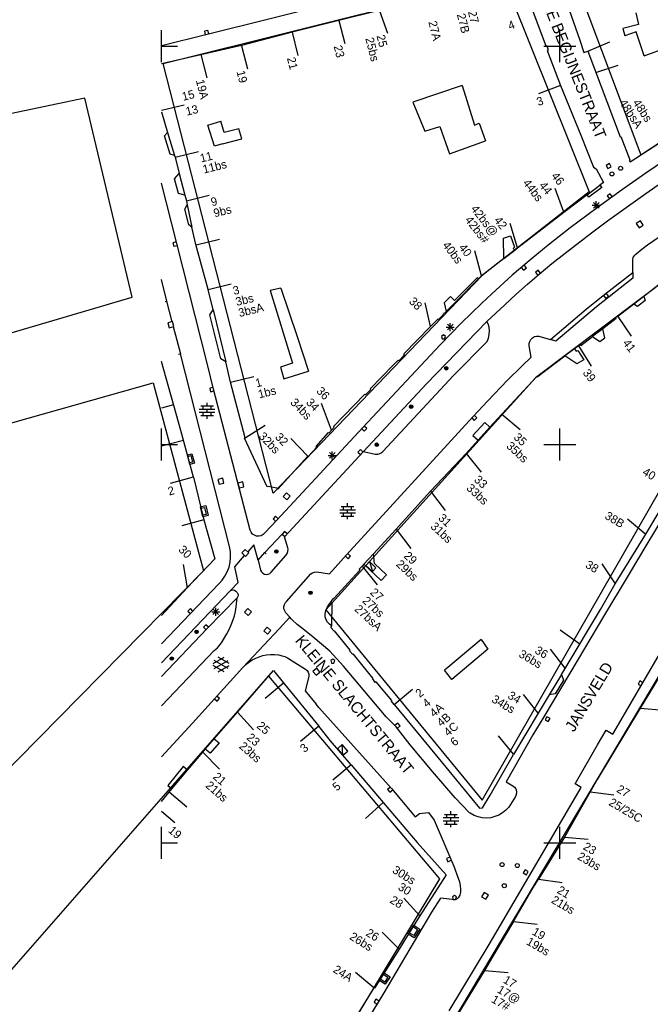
# Model space of a CAD drawing. Header units: millimetres. Extents: x 135944 to 142000, y 454200 to 456692.
# Tile 77 of 153: x 136632 to 136711, y 456230 to 456353. Entities that reach past the tile are written whole.
import ezdxf
from ezdxf.enums import TextEntityAlignment as Align

# ---------------------------------------------------------------- set-up
doc = ezdxf.new("R2010")
doc.units = ezdxf.units.MM
for name, color, linetype in [('TotaalGBKN2013_Bistad', 251, 'Continuous'), ('TotaalGBKN2013X$0$Contouren', 251, 'Continuous'), ('TotaalGBKN2013X$0$Xref', 251, 'Continuous')]:
    doc.layers.add(name, color=color, linetype=linetype)
doc.styles.add('TotaalGBKN2013X$0$GBKN binnenstad 2009$0$Standard', font='txt')

# ---------------------------------------------------------------- blocks, each defined once
blk = doc.blocks.new('TotaalGBKN2013X$0$GBKN binnenstad 2009')
at = {"layer": 'TotaalGBKN2013_Bistad'}
for p, q in [((136699675, 456358817), (136702525, 456350752)), ((136671050, 456355270), (136655720, 456351490)), ((136677343, 456354485), (136672267, 456353225)), ((136677357, 456354446), (136678386, 456351628)), ((136696547, 456354595), (136698265, 456350030)), ((136709572, 456354183), (136709882, 456352729)), ((136672267, 456353225), (136666394, 456351768)), ((136672264, 456353236), (136672997, 456350327)), ((136709882, 456352729), (136707901, 456352209)), ((136650000, 456350000), (136650000, 456352000)), ((136655720, 456351490), (136650000, 456350037)), ((136655829, 456351981), (136655392, 456351872)), ((136655392, 456351872), (136655501, 456351435)), ((136655938, 456351544), (136655829, 456351981)), ((136666394, 456351768), (136660053, 456350103)), ((136666398, 456351755), (136667131, 456348846)), ((136700000, 456350000), (136700000, 456352000)), ((136707901, 456352209), (136708158, 456351301)), ((136709573, 456351790), (136708158, 456351301)), ((136710616, 456348773), (136709573, 456351790)), ((136702525, 456350752), (136703011, 456349216)), ((136703532, 456349400), (136706307, 456350540)), ((136650000, 456350000), (136652000, 456350000)), ((136650000, 456348000), (136650000, 456350000)), ((136660053, 456350103), (136654958, 456348938)), ((136660064, 456350064), (136660797, 456347155)), ((136698000, 456350000), (136700000, 456350000)), ((136698265, 456350030), (136698370, 456350091)), ((136698370, 456350091), (136698554, 456349522)), ((136698554, 456349522), (136698414, 456349461)), ((136698414, 456349461), (136700111, 456345055)), ((136700000, 456350000), (136702000, 456350000)), ((136700000, 456348000), (136700000, 456350000)), ((136703011, 456349216), (136703528, 456349399)), ((136703528, 456349399), (136707582, 456338612)), ((136710616, 456348773), (136713554, 456349871)), ((136654958, 456348938), (136650000, 456347804)), ((136654956, 456348947), (136655689, 456346038)), ((136704547, 456346689), (136707317, 456347620)), ((136687758, 456345064), (136681550, 456342963)), ((136687758, 456345064), (136689288, 456340085)), ((136700112, 456345053), (136697323, 456344005)), ((136700111, 456345055), (136702653, 456338851)), ((136681550, 456342963), (136683082, 456339317)), ((136650000, 456341957), (136652834, 456342656)), ((136650000, 456341747), (136650772, 456339181)), ((136655837, 456340099), (136657443, 456340588)), ((136657866, 456339172), (136657443, 456340588)), ((136689288, 456340085), (136689903, 456340326)), ((136689903, 456340326), (136690690, 456338123)), ((136650380, 456338760), (136650772, 456339181)), ((136650772, 456339181), (136651641, 456336297)), ((136656670, 456337464), (136655837, 456340099)), ((136659703, 456339642), (136657866, 456339172)), ((136660091, 456338377), (136659703, 456339642)), ((136683082, 456339317), (136684931, 456339940)), ((136684931, 456339940), (136686140, 456336504)), ((136651080, 456336460), (136650380, 456338760)), ((136657656, 456337727), (136660091, 456338377)), ((136686140, 456336504), (136690690, 456338123)), ((136702653, 456338851), (136704222, 456334826)), ((136707582, 456338612), (136707667, 456338652)), ((136707667, 456338652), (136708778, 456335752)), ((136708858, 456335506), (136714282, 456339049)), ((136651716, 456336065), (136654629, 456336783)), ((136657656, 456337727), (136656670, 456337464)), ((136715782, 456337442), (136710791, 456334082)), ((136651641, 456336297), (136651080, 456336460)), ((136651641, 456336297), (136651703, 456336061)), ((136651703, 456336061), (136652237, 456334017)), ((136708778, 456335752), (136708713, 456335696)), ((136708713, 456335696), (136708858, 456335506)), ((136704222, 456334826), (136704589, 456334614)), ((136704589, 456334614), (136705505, 456332910)), ((136706227, 456335260), (136705832, 456335045)), ((136705832, 456335045), (136706047, 456334650)), ((136706047, 456334650), (136706442, 456334865)), ((136706442, 456334865), (136706227, 456335260)), ((136710104, 456331003), (136714616, 456334189)), ((136651640, 456333370), (136652237, 456334017)), ((136652120, 456331520), (136651640, 456333370)), ((136652237, 456334017), (136652937, 456331303)), ((136705505, 456332910), (136705052, 456332565)), ((136710791, 456334082), (136707864, 456332018)), ((136651911, 456325221), (136650000, 456332821)), ((136700493, 456329167), (136699433, 456332141)), ((136703438, 456331334), (136705052, 456332565)), ((136705265, 456332287), (136703651, 456331056)), ((136707864, 456332018), (136704701, 456329722)), ((136705052, 456332565), (136705265, 456332287)), ((136652937, 456331303), (136652120, 456331520)), ((136652937, 456331303), (136653123, 456330585)), ((136653123, 456330585), (136653218, 456330082)), ((136653124, 456330585), (136655991, 456331292)), ((136703438, 456331334), (136700523, 456329112)), ((136703651, 456331056), (136703438, 456331334)), ((136704576, 456329536), (136704576, 456330536)), ((136706333, 456331466), (136705968, 456331202)), ((136705968, 456331202), (136706233, 456330838)), ((136706005, 456328065), (136710104, 456331003)), ((136706597, 456331102), (136706333, 456331466)), ((136652940, 456329540), (136653218, 456330082)), ((136653420, 456327570), (136652940, 456329540)), ((136653218, 456330082), (136653826, 456327299)), ((136704701, 456329722), (136701307, 456327187)), ((136704076, 456330036), (136705076, 456330036)), ((136704222, 456329682), (136704930, 456330390)), ((136704930, 456329682), (136704222, 456330390)), ((136694699, 456324686), (136700493, 456329167)), ((136700523, 456329112), (136700493, 456329167)), ((136703981, 456326561), (136706005, 456328065)), ((136710128, 456328073), (136709613, 456327728)), ((136710473, 456327558), (136710128, 456328073)), ((136711035, 456325053), (136715715, 456328320)), ((136653826, 456327299), (136653420, 456327570)), ((136654294, 456325094), (136653826, 456327299)), ((136694699, 456324686), (136693780, 456327765)), ((136701307, 456327187), (136698544, 456325031)), ((136709613, 456327728), (136709958, 456327213)), ((136709958, 456327213), (136710473, 456327558)), ((136654349, 456325065), (136657262, 456325783)), ((136692954, 456325913), (136693800, 456326210)), ((136692973, 456323347), (136692954, 456325913)), ((136693800, 456326210), (136694333, 456324771)), ((136700661, 456324020), (136703981, 456326561)), ((136651856, 456325436), (136651420, 456325326)), ((136651420, 456325326), (136651530, 456324890)), ((136651530, 456324890), (136651967, 456325000)), ((136655791, 456310041), (136651911, 456325221)), ((136655852, 456319443), (136654294, 456325094)), ((136690178, 456321168), (136689345, 456324333)), ((136692973, 456323347), (136694355, 456324416)), ((136694333, 456324771), (136694164, 456324623)), ((136694164, 456324623), (136694355, 456324416)), ((136694355, 456324416), (136694699, 456324686)), ((136698544, 456325031), (136696398, 456323278)), ((136709601, 456323931), (136710298, 456324517)), ((136710298, 456324517), (136711035, 456325053)), ((136692973, 456323347), (136690491, 456321426)), ((136696398, 456323278), (136694035, 456321245)), ((136699023, 456322722), (136700661, 456324020)), ((136709171, 456321603), (136709179, 456323239)), ((136709179, 456323239), (136709238, 456323466)), ((136709238, 456323466), (136709311, 456323611)), ((136709311, 456323611), (136709445, 456323781)), ((136709445, 456323781), (136709601, 456323931)), ((136695174, 456322236), (136695468, 456321895)), ((136695468, 456321895), (136695809, 456322188)), ((136695809, 456322188), (136695516, 456322529)), ((136697298, 456321878), (136696954, 456321588)), ((136697588, 456321534), (136697298, 456321878)), ((136697411, 456321391), (136699023, 456322722)), ((136650691, 456318001), (136650000, 456320720)), ((136689611, 456320930), (136686778, 456318092)), ((136689810, 456320805), (136686908, 456317859)), ((136689810, 456320805), (136689611, 456320930)), ((136689810, 456320805), (136690180, 456321159)), ((136690491, 456321426), (136690180, 456321159)), ((136694035, 456321245), (136691463, 456318926)), ((136695948, 456320136), (136697411, 456321391)), ((136696954, 456321588), (136697244, 456321244)), ((136709171, 456320871), (136704601, 456317281)), ((136705661, 456318861), (136709171, 456321603)), ((136709171, 456321603), (136709171, 456320871)), ((136655852, 456319443), (136658765, 456320161)), ((136656482, 456316926), (136655852, 456319443)), ((136664976, 456319633), (136663626, 456319327)), ((136663626, 456319327), (136666438, 456310208)), ((136664976, 456319633), (136667039, 456313573)), ((136694507, 456318854), (136695948, 456320136)), ((136712696, 456320258), (136710550, 456318596)), ((136686282, 456318572), (136685500, 456317788)), ((136686778, 456318092), (136686282, 456318572)), ((136691463, 456318926), (136690201, 456317741)), ((136693086, 456317551), (136694507, 456318854)), ((136703331, 456316981), (136705661, 456318861)), ((136705854, 456318979), (136705501, 456318700)), ((136705501, 456318700), (136705780, 456318347)), ((136705780, 456318347), (136706133, 456318626)), ((136706133, 456318626), (136705854, 456318979)), ((136710550, 456318596), (136709305, 456317631)), ((136710744, 456318089), (136709766, 456317332)), ((136710550, 456318596), (136710744, 456318089)), ((136650449, 456317939), (136650691, 456318001)), ((136651330, 456315420), (136650691, 456318001)), ((136656061, 456316301), (136656482, 456316926)), ((136656482, 456316926), (136658064, 456310401)), ((136683791, 456314831), (136683103, 456317801)), ((136685500, 456317788), (136685730, 456316722)), ((136686908, 456317859), (136685730, 456316722)), ((136690201, 456317741), (136688904, 456316491)), ((136690863, 456315441), (136693086, 456317551)), ((136698855, 456313197), (136703331, 456316981)), ((136704601, 456317281), (136699522, 456312993)), ((136709305, 456317631), (136707283, 456316066)), ((136709766, 456317332), (136709305, 456317631)), ((136657431, 456310741), (136656061, 456316301)), ((136683791, 456314831), (136684716, 456315783)), ((136684716, 456315783), (136684786, 456315689)), ((136684786, 456315689), (136685356, 456316281)), ((136685315, 456316321), (136685730, 456316722)), ((136685356, 456316281), (136685315, 456316321)), ((136688904, 456316491), (136687624, 456315223)), ((136707100, 456315804), (136705397, 456314519)), ((136707253, 456316085), (136706994, 456315918)), ((136706994, 456315918), (136707100, 456315804)), ((136707283, 456316066), (136707253, 456316085)), ((136707288, 456316068), (136708976, 456313588)), ((136651400, 456315430), (136650801, 456315271)), ((136650801, 456315271), (136650960, 456314672)), ((136650960, 456314672), (136651559, 456314831)), ((136651559, 456314831), (136651400, 456315430)), ((136651480, 456314800), (136652381, 456311401)), ((136680436, 456311377), (136683791, 456314831)), ((136683291, 456307623), (136690863, 456315441)), ((136687624, 456315223), (136684988, 456312517)), ((136685753, 456314748), (136686753, 456314748)), ((136685899, 456314394), (136686607, 456315102)), ((136686607, 456314394), (136685899, 456315102)), ((136686253, 456314248), (136686253, 456315248)), ((136690994, 456315159), (136690863, 456315441)), ((136691126, 456314717), (136690994, 456315159)), ((136691180, 456314258), (136691126, 456314717)), ((136705397, 456314519), (136704129, 456313562)), ((136705649, 456313406), (136705397, 456314519)), ((136667039, 456313573), (136668448, 456309204)), ((136685394, 456313753), (136685144, 456313571)), ((136685144, 456313571), (136685248, 456313253)), ((136685248, 456313253), (136685541, 456313253)), ((136685644, 456313571), (136685394, 456313753)), ((136685541, 456313253), (136685644, 456313571)), ((136690868, 456312922), (136691049, 456313347)), ((136691049, 456313347), (136691154, 456313797)), ((136691154, 456313797), (136691180, 456314258)), ((136696227, 456312955), (136696364, 456313205)), ((136696364, 456313205), (136696566, 456313408)), ((136696566, 456313408), (136696815, 456313548)), ((136696815, 456313548), (136697093, 456313613)), ((136697093, 456313613), (136697378, 456313599)), ((136697378, 456313599), (136697491, 456313571)), ((136697491, 456313571), (136698855, 456313197)), ((136699522, 456312993), (136698855, 456313197)), ((136702653, 456312449), (136704129, 456313562)), ((136704129, 456313562), (136705023, 456312935)), ((136705023, 456312935), (136705649, 456313406)), ((136684988, 456312517), (136675291, 456302151)), ((136686661, 456308661), (136690868, 456312922)), ((136696164, 456312676), (136696227, 456312955)), ((136696181, 456312391), (136696164, 456312676)), ((136696421, 456310961), (136696181, 456312391)), ((136701843, 456312018), (136700654, 456311149)), ((136702337, 456312377), (136701843, 456312018)), ((136701843, 456312018), (136702076, 456311709)), ((136702337, 456312377), (136702572, 456312544)), ((136702337, 456312377), (136703957, 456309852)), ((136702572, 456312544), (136702653, 456312449)), ((136652139, 456311339), (136652381, 456311401)), ((136658581, 456287021), (136652381, 456311401)), ((136658064, 456310401), (136657431, 456310741)), ((136679800, 456310498), (136680517, 456311282)), ((136680517, 456311282), (136680436, 456311377)), ((136695224, 456309843), (136696421, 456310961)), ((136697176, 456308494), (136700654, 456311149)), ((136702132, 456310131), (136700654, 456311149)), ((136702076, 456311709), (136702260, 456311826)), ((136702260, 456311826), (136703010, 456310654)), ((136652420, 456301771), (136650000, 456310407)), ((136656541, 456306951), (136655791, 456310041)), ((136658681, 456307845), (136658064, 456310401)), ((136666438, 456310208), (136664921, 456309726)), ((136664921, 456309726), (136665363, 456308265)), ((136679115, 456310003), (136676185, 456307013)), ((136679115, 456310003), (136679707, 456310607)), ((136679707, 456310607), (136679800, 456310498)), ((136693425, 456308072), (136695224, 456309843)), ((136703010, 456310654), (136702132, 456310131)), ((136658672, 456307842), (136661585, 456308560)), ((136665363, 456308265), (136668448, 456309204)), ((136677771, 456299141), (136686661, 456308661)), ((136692730, 456303813), (136697121, 456308553)), ((136697121, 456308553), (136697176, 456308494)), ((136656486, 456307175), (136656049, 456307066)), ((136656049, 456307066), (136656159, 456306629)), ((136661121, 456289271), (136656541, 456306951)), ((136660495, 456300844), (136658681, 456307845)), ((136675361, 456299131), (136683291, 456307623)), ((136676185, 456307013), (136676271, 456306904)), ((136690955, 456305492), (136693425, 456308072)), ((136656159, 456306629), (136656595, 456306739)), ((136675515, 456306308), (136671576, 456302270)), ((136675596, 456306229), (136675515, 456306308)), ((136676271, 456306904), (136675596, 456306229)), ((136651503, 456304982), (136650000, 456304571)), ((136654924, 456304847), (136656524, 456304847)), ((136655224, 456304447), (136655224, 456304847)), ((136655724, 456304847), (136655724, 456305247)), ((136656224, 456304447), (136656224, 456304847)), ((136671342, 456301823), (136670103, 456305156)), ((136689091, 456303501), (136690955, 456305492)), ((136654744, 456304447), (136656704, 456304447)), ((136654744, 456304047), (136656704, 456304047)), ((136654924, 456303647), (136656524, 456303647)), ((136655224, 456303647), (136655224, 456304047)), ((136655724, 456304047), (136655724, 456304447)), ((136655724, 456303247), (136655724, 456303647)), ((136656224, 456303647), (136656224, 456304047)), ((136673241, 456286141), (136689091, 456303501)), ((136688944, 456303340), (136689274, 456303034)), ((136689580, 456303364), (136689249, 456303670)), ((136689274, 456303034), (136689580, 456303364)), ((136692730, 456303813), (136691239, 456302183)), ((136692730, 456303813), (136695036, 456301894)), ((136660495, 456300844), (136663035, 456302442)), ((136675291, 456302151), (136664501, 456290521)), ((136671661, 456302187), (136671342, 456301823)), ((136671576, 456302270), (136671661, 456302187)), ((136675771, 456302016), (136675441, 456302322)), ((136675464, 456301686), (136675771, 456302016)), ((136690586, 456302764), (136689086, 456301134)), ((136691239, 456302183), (136689746, 456300544)), ((136691239, 456302183), (136690586, 456302764)), ((136650000, 456300000), (136650000, 456302000)), ((136654006, 456295901), (136652420, 456301771)), ((136660406, 456300791), (136660495, 456300844)), ((136663249, 456294697), (136660406, 456300791)), ((136668365, 456298547), (136666240, 456300777)), ((136670907, 456301531), (136669359, 456299777)), ((136671003, 456301436), (136670907, 456301531)), ((136671342, 456301823), (136671003, 456301436)), ((136675135, 456301992), (136675464, 456301686)), ((136689086, 456301134), (136689746, 456300544)), ((136700000, 456300000), (136700000, 456302000)), ((136652746, 456300507), (136650000, 456299815)), ((136650000, 456300000), (136652000, 456300000)), ((136650000, 456298000), (136650000, 456300000)), ((136669486, 456299680), (136668415, 456298492)), ((136669359, 456299777), (136669486, 456299680)), ((136689746, 456300544), (136688239, 456298889)), ((136698000, 456300000), (136700000, 456300000)), ((136700000, 456300000), (136702000, 456300000)), ((136700000, 456298000), (136700000, 456300000)), ((136653302, 456298509), (136653664, 456298607)), ((136653664, 456298607), (136653880, 456297806)), ((136668365, 456298547), (136664621, 456294417)), ((136665480, 456288443), (136675361, 456299131)), ((136668415, 456298492), (136668365, 456298547)), ((136670941, 456298629), (136671941, 456298629)), ((136671087, 456298275), (136671795, 456298983)), ((136671795, 456298275), (136671087, 456298983)), ((136671441, 456298129), (136671441, 456299129)), ((136674968, 456299369), (136674663, 456299038)), ((136674663, 456299038), (136674995, 456298733)), ((136675299, 456299064), (136674968, 456299369)), ((136675361, 456299131), (136676821, 456298791)), ((136676821, 456298791), (136677001, 456298775)), ((136677001, 456298775), (136677181, 456298791)), ((136677181, 456298791), (136677336, 456298833)), ((136677336, 456298833), (136677560, 456298952)), ((136677560, 456298952), (136677771, 456299141)), ((136688239, 456298889), (136683791, 456294130)), ((136688259, 456298871), (136690138, 456296519)), ((136653880, 456297806), (136653518, 456297708)), ((136653991, 456295901), (136651098, 456295109)), ((136654006, 456295901), (136655300, 456290549)), ((136657691, 456295766), (136657088, 456295621)), ((136657088, 456295621), (136657233, 456295018)), ((136657233, 456295018), (136657836, 456295163)), ((136657836, 456295163), (136657691, 456295766)), ((136660193, 456295305), (136659590, 456295162)), ((136659590, 456295162), (136659733, 456294559)), ((136659733, 456294559), (136660336, 456294702)), ((136660336, 456294702), (136660193, 456295305)), ((136663398, 456294752), (136663249, 456294697)), ((136664490, 456294534), (136663398, 456294752)), ((136664621, 456294417), (136664490, 456294534)), ((136665692, 456293930), (136665274, 456293472)), ((136665274, 456293472), (136665732, 456293054)), ((136666150, 456293512), (136665692, 456293930)), ((136665732, 456293054), (136666150, 456293512)), ((136683791, 456294130), (136679444, 456289366)), ((136683791, 456294130), (136685633, 456291705)), ((136710811, 456288762), (136714031, 456294146)), ((136715155, 456294516), (136710920, 456287507)), ((136672561, 456292225), (136674161, 456292225)), ((136672861, 456291825), (136672861, 456292225)), ((136673361, 456292225), (136673361, 456292625)), ((136673861, 456291825), (136673861, 456292225)), ((136654951, 456291997), (136655406, 456292107)), ((136655616, 456291235), (136655161, 456291125)), ((136655406, 456292107), (136655616, 456291235)), ((136664333, 456290991), (136664025, 456290662)), ((136664661, 456290683), (136664333, 456290991)), ((136672381, 456291825), (136674341, 456291825)), ((136672381, 456291425), (136674341, 456291425)), ((136672561, 456291025), (136674161, 456291025)), ((136672861, 456291025), (136672861, 456291425)), ((136673361, 456291425), (136673361, 456291825)), ((136673361, 456290625), (136673361, 456291025)), ((136673861, 456291025), (136673861, 456291425)), ((136655307, 456290551), (136652547, 456289810)), ((136655300, 456290549), (136656705, 456285658)), ((136664501, 456290521), (136662971, 456288901)), ((136664025, 456290662), (136664354, 456290355)), ((136708505, 456290681), (136710811, 456288762)), ((136661124, 456289261), (136661121, 456289271)), ((136661240, 456288996), (136661124, 456289261)), ((136661424, 456288772), (136661240, 456288996)), ((136661663, 456288607), (136661424, 456288772)), ((136661937, 456288513), (136661663, 456288607)), ((136662226, 456288497), (136661937, 456288513)), ((136662509, 456288561), (136662226, 456288497)), ((136662763, 456288699), (136662509, 456288561)), ((136662971, 456288901), (136662763, 456288699)), ((136662971, 456286431), (136665146, 456288748)), ((136665448, 456289081), (136665145, 456288749)), ((136665145, 456288749), (136665477, 456288445)), ((136665441, 456288401), (136665480, 456288443)), ((136665780, 456288777), (136665448, 456289081)), ((136679444, 456289366), (136676611, 456286298)), ((136679446, 456289368), (136681306, 456286960)), ((136706942, 456282528), (136710811, 456288762)), ((136661583, 456287393), (136660820, 456286552)), ((136662141, 456285491), (136661583, 456287393)), ((136665851, 456287051), (136665441, 456288401)), ((136710920, 456287507), (136708576, 456283557)), ((136658659, 456286494), (136658581, 456287021)), ((136658678, 456285866), (136658659, 456286494)), ((136659199, 456284660), (136660421, 456286074)), ((136660501, 456286846), (136660080, 456286391)), ((136660080, 456286391), (136660535, 456285970)), ((136660956, 456286425), (136660501, 456286846)), ((136660535, 456285970), (136660956, 456286425)), ((136662141, 456285491), (136662971, 456286431)), ((136663158, 456286266), (136662971, 456286431)), ((136663751, 456283981), (136665621, 456286071)), ((136665621, 456286071), (136665783, 456286310)), ((136665783, 456286310), (136665873, 456286583)), ((136665885, 456286871), (136665851, 456287051)), ((136665873, 456286583), (136665885, 456286871)), ((136671101, 456283761), (136673241, 456286141)), ((136673095, 456285977), (136673428, 456285675)), ((136673730, 456286008), (136673397, 456286311)), ((136673428, 456285675), (136673730, 456286008)), ((136676611, 456286298), (136675393, 456284979)), ((136676728, 456285071), (136676611, 456286298)), ((136652731, 456284932), (136653206, 456282000)), ((136656705, 456285658), (136653225, 456282018)), ((136658477, 456284629), (136658617, 456285241)), ((136658617, 456285241), (136658678, 456285866)), ((136662141, 456285491), (136662451, 456284241)), ((136675186, 456284755), (136674810, 456284348)), ((136675393, 456284979), (136675186, 456284755)), ((136675186, 456284756), (136677069, 456282373)), ((136675393, 456284979), (136677583, 456282916)), ((136676098, 456285306), (136675653, 456284832)), ((136675653, 456284832), (136676484, 456284051)), ((136676098, 456285306), (136676484, 456284051)), ((136676929, 456284525), (136676098, 456285306)), ((136678256, 456283630), (136676728, 456285071)), ((136705272, 456285019), (136706938, 456282523)), ((136657612, 456282967), (136657970, 456283483)), ((136657970, 456283483), (136658260, 456284040)), ((136658260, 456284040), (136658477, 456284629)), ((136659611, 456282671), (136659199, 456284660)), ((136662451, 456284241), (136662544, 456284019)), ((136662544, 456284019), (136662705, 456283840)), ((136662705, 456283840), (136662915, 456283722)), ((136662915, 456283722), (136663152, 456283680)), ((136663152, 456283680), (136663390, 456283717)), ((136663390, 456283717), (136663603, 456283829)), ((136663603, 456283829), (136663751, 456283981)), ((136665680, 456280300), (136668739, 456283761)), ((136668739, 456283761), (136668955, 456283900)), ((136668955, 456283900), (136669217, 456283985)), ((136669217, 456283985), (136669511, 456284011)), ((136669511, 456284011), (136671101, 456283761)), ((136674919, 456284254), (136671620, 456280696)), ((136674810, 456284348), (136674919, 456284254)), ((136676484, 456284051), (136676929, 456284525)), ((136677583, 456282916), (136678256, 456283630)), ((136708576, 456283557), (136705483, 456278421)), ((136650000, 456274967), (136657191, 456282501)), ((136657191, 456282501), (136657612, 456282967)), ((136658621, 456281631), (136659611, 456282671)), ((136705125, 456279317), (136706942, 456282528)), ((136653225, 456282018), (136650000, 456278549)), ((136650000, 456272623), (136658621, 456281631)), ((136658621, 456281631), (136658788, 456281738)), ((136658788, 456281738), (136658984, 456281772)), ((136658984, 456281772), (136659177, 456281726)), ((136659177, 456281726), (136659336, 456281608)), ((136659336, 456281608), (136659351, 456281591)), ((136659351, 456281591), (136659481, 456281451)), ((136659481, 456281451), (136659579, 456281282)), ((136659579, 456281282), (136659611, 456281189)), ((136659621, 456281091), (136659582, 456280916)), ((136659611, 456281189), (136659621, 456281091)), ((136659491, 456280761), (136655741, 456276911)), ((136659365, 456279619), (136659491, 456280761)), ((136659582, 456280916), (136659491, 456280761)), ((136665364, 456279661), (136665430, 456279936)), ((136665430, 456279936), (136665571, 456280181)), ((136665571, 456280181), (136665680, 456280300)), ((136670827, 456279638), (136671083, 456280009)), ((136671083, 456280009), (136671313, 456280253)), ((136671580, 456280726), (136671266, 456280298)), ((136671266, 456280298), (136671313, 456280253)), ((136671440, 456280151), (136671313, 456280253)), ((136671384, 456277232), (136671440, 456280151)), ((136671620, 456280696), (136671580, 456280726)), ((136653625, 456279411), (136653314, 456279085)), ((136653314, 456279085), (136653640, 456278775)), ((136653950, 456279100), (136653625, 456279411)), ((136656311, 456279022), (136657311, 456279022)), ((136656457, 456278668), (136657165, 456279376)), ((136657165, 456278668), (136656457, 456279376)), ((136656811, 456278522), (136656811, 456279522)), ((136659151, 456278501), (136659283, 456279055)), ((136659283, 456279055), (136659365, 456279619)), ((136660845, 456279425), (136660419, 456278975)), ((136660419, 456278975), (136660869, 456278549)), ((136661295, 456278999), (136660845, 456279425)), ((136660869, 456278549), (136661295, 456278999)), ((136665377, 456279379), (136665364, 456279661)), ((136665468, 456279111), (136665377, 456279379)), ((136665630, 456278880), (136665468, 456279111)), ((136666120, 456278316), (136665630, 456278880)), ((136670536, 456278683), (136670570, 456278959)), ((136670563, 456278363), (136670536, 456278683)), ((136670570, 456278959), (136670642, 456279228)), ((136670642, 456279228), (136670827, 456279638)), ((136700674, 456271911), (136705125, 456279317)), ((136655576, 456277391), (136655264, 456277067)), ((136655900, 456277078), (136655576, 456277391)), ((136658480, 456276799), (136658739, 456277352)), ((136658739, 456277352), (136658964, 456277920)), ((136658964, 456277920), (136659151, 456278501)), ((136664808, 456276903), (136666120, 456278316)), ((136666290, 456278120), (136666120, 456278316)), ((136666408, 456277997), (136666290, 456278120)), ((136667043, 456277403), (136666408, 456277997)), ((136667730, 456276870), (136667043, 456277403)), ((136670668, 456278018), (136670563, 456278363)), ((136670846, 456277705), (136670668, 456278018)), ((136671089, 456277438), (136670846, 456277705)), ((136671384, 456277232), (136671089, 456277438)), ((136705483, 456278421), (136702318, 456273069)), ((136655741, 456276911), (136650000, 456270896)), ((136655264, 456277067), (136655588, 456276755)), ((136657513, 456275117), (136658191, 456276261)), ((136658191, 456276261), (136658480, 456276799)), ((136660872, 456272737), (136664808, 456276903)), ((136663284, 456277081), (136662858, 456276631)), ((136662858, 456276631), (136663308, 456276205)), ((136663734, 456276655), (136663284, 456277081)), ((136663308, 456276205), (136663734, 456276655)), ((136669050, 456275840), (136667730, 456276870)), ((136671262, 456277048), (136671384, 456277232)), ((136671658, 456276585), (136671262, 456277048)), ((136671716, 456276626), (136671658, 456276585)), ((136673692, 456274193), (136671716, 456276626)), ((136702506, 456274961), (136700069, 456276712)), ((136657022, 456274485), (136657365, 456274895)), ((136657365, 456274895), (136657513, 456275117)), ((136671120, 456274060), (136669050, 456275840)), ((136690129, 456275544), (136685946, 456272008)), ((136690129, 456275544), (136690964, 456274337)), ((136650000, 456267214), (136656621, 456274131)), ((136656621, 456274131), (136657022, 456274485)), ((136662731, 456273512), (136663201, 456273601)), ((136663201, 456273601), (136663693, 456273645)), ((136663693, 456273645), (136664186, 456273643)), ((136664186, 456273643), (136664677, 456273592)), ((136664677, 456273592), (136665161, 456273491)), ((136672860, 456272190), (136671120, 456274060)), ((136673647, 456274062), (136673692, 456274193)), ((136674011, 456273633), (136673647, 456274062)), ((136674099, 456273679), (136674011, 456273633)), ((136676548, 456270679), (136674099, 456273679)), ((136690964, 456274337), (136686472, 456270494)), ((136700667, 456271915), (136698852, 456274304)), ((136706645, 456263646), (136712949, 456274418)), ((136656484, 456272499), (136657886, 456273308)), ((136656621, 456271886), (136658354, 456272885)), ((136658354, 456271897), (136656622, 456272899)), ((136658484, 456272516), (136657098, 456273317)), ((136660199, 456272002), (136660872, 456272737)), ((136660199, 456272002), (136660769, 456272530)), ((136660769, 456272530), (136661073, 456272772)), ((136661073, 456272772), (136661401, 456272981)), ((136661401, 456272981), (136661828, 456273197)), ((136661828, 456273197), (136662272, 456273376)), ((136662272, 456273376), (136662731, 456273512)), ((136665161, 456273491), (136665497, 456273382)), ((136665497, 456273382), (136665818, 456273236)), ((136665818, 456273236), (136666421, 456272871)), ((136666421, 456272871), (136668068, 456271803)), ((136671500, 456273070), (136671250, 456272888)), ((136671250, 456272888), (136671354, 456272570)), ((136671354, 456272570), (136671647, 456272570)), ((136671750, 456272888), (136671500, 456273070)), ((136671647, 456272570), (136671750, 456272888)), ((136702318, 456273069), (136697994, 456265821)), ((136713744, 456272889), (136710095, 456266919)), ((136657885, 456271476), (136656484, 456272285)), ((136657098, 456271467), (136658484, 456272267)), ((136660199, 456272002), (136657806, 456269390)), ((136659525, 456266422), (136664062, 456271656)), ((136664062, 456271656), (136665455, 456269910)), ((136668068, 456271803), (136668276, 456271644)), ((136668276, 456271644), (136668427, 456271430)), ((136668427, 456271430), (136668506, 456271181)), ((136668506, 456271181), (136668507, 456270919)), ((136669485, 456271919), (136669007, 456271525)), ((136669007, 456271525), (136669401, 456271047)), ((136669401, 456271047), (136669879, 456271441)), ((136669879, 456271441), (136669485, 456271919)), ((136678210, 456265840), (136672860, 456272190)), ((136685946, 456272008), (136685528, 456271671)), ((136686472, 456270494), (136685528, 456271671)), ((136700216, 456271149), (136698673, 456268582)), ((136700216, 456271149), (136700674, 456271911)), ((136700216, 456271149), (136700471, 456270421)), ((136665336, 456270051), (136663025, 456268138)), ((136665455, 456269910), (136669749, 456264647)), ((136668497, 456270866), (136668051, 456269101)), ((136668507, 456270919), (136668497, 456270866)), ((136676524, 456270594), (136676548, 456270679)), ((136676847, 456270147), (136676524, 456270594)), ((136676937, 456270217), (136676847, 456270147)), ((136678907, 456267861), (136676937, 456270217)), ((136700471, 456270421), (136699442, 456268706)), ((136710038, 456270323), (136709825, 456269926)), ((136709825, 456269926), (136710222, 456269713)), ((136710435, 456270110), (136710038, 456270323)), ((136657806, 456269390), (136653889, 456265031)), ((136668051, 456269101), (136669411, 456267401)), ((136679200, 456267369), (136681515, 456269278)), ((136697282, 456266268), (136695447, 456268645)), ((136699442, 456268706), (136698673, 456268582)), ((136656661, 456268081), (136656991, 456267776)), ((136657297, 456268107), (136656966, 456268412)), ((136656991, 456267776), (136657297, 456268107)), ((136678873, 456267786), (136678907, 456267861)), ((136679200, 456267369), (136678873, 456267786)), ((136698673, 456268582), (136697286, 456266266)), ((136656629, 456263081), (136659525, 456266422)), ((136659544, 456266406), (136661546, 456264172)), ((136669757, 456266987), (136669411, 456267401)), ((136678880, 456256820), (136669757, 456266987)), ((136679200, 456267369), (136685130, 456260217)), ((136697286, 456266266), (136694200, 456261112)), ((136710095, 456266919), (136704704, 456257976)), ((136710095, 456266919), (136713084, 456266652)), ((136653889, 456265031), (136650000, 456260805)), ((136679460, 456264550), (136678210, 456265840)), ((136679652, 456265015), (136679313, 456264719)), ((136679948, 456264676), (136679652, 456265015)), ((136697994, 456265821), (136696619, 456263579)), ((136698393, 456265844), (136698163, 456265458)), ((136698163, 456265458), (136698549, 456265228)), ((136698779, 456265614), (136698393, 456265844)), ((136698549, 456265228), (136698779, 456265614)), ((136669742, 456264641), (136667442, 456262716)), ((136671234, 456262827), (136669749, 456264647)), ((136681220, 456262300), (136679460, 456264550)), ((136679608, 456264380), (136679948, 456264676)), ((136704720, 456262303), (136705841, 456264171)), ((136705841, 456264171), (136706645, 456263646)), ((136655501, 456261779), (136656629, 456263081)), ((136657241, 456262550), (136656112, 456261247)), ((136656629, 456263081), (136657241, 456262550)), ((136673800, 456259805), (136671234, 456262827)), ((136694197, 456261122), (136692316, 456263459)), ((136696619, 456263579), (136693286, 456257686)), ((136653271, 456259139), (136655173, 456261390)), ((136655173, 456261390), (136655501, 456261779)), ((136655178, 456261386), (136657297, 456259263)), ((136656112, 456261247), (136655501, 456261779)), ((136672697, 456262340), (136672078, 456261820)), ((136672078, 456261820), (136672755, 456261014)), ((136672755, 456261014), (136672697, 456262340)), ((136673374, 456261534), (136672697, 456262340)), ((136672755, 456261014), (136673374, 456261534)), ((136684020, 456258954), (136681220, 456262300)), ((136701952, 456257432), (136704720, 456262303)), ((136685130, 456260217), (136689942, 456254364)), ((136691281, 456256002), (136694200, 456261112)), ((136652731, 456259579), (136650781, 456257209)), ((136651283, 456256774), (136653271, 456259139)), ((136653271, 456259139), (136652731, 456259579)), ((136673796, 456259801), (136671496, 456257876)), ((136673800, 456259805), (136677824, 456255066)), ((136686880, 456255660), (136684020, 456258954)), ((136693286, 456257686), (136694116, 456257183)), ((136704704, 456257976), (136703812, 456256404)), ((136650000, 456255215), (136651283, 456256774)), ((136650781, 456257209), (136651283, 456256774)), ((136650982, 456256418), (136653198, 456254532)), ((136678735, 456256992), (136678390, 456256703)), ((136678735, 456256992), (136678390, 456256703)), ((136678390, 456256703), (136678679, 456256358)), ((136678390, 456256703), (136678679, 456256358)), ((136678679, 456256358), (136679024, 456256647)), ((136678679, 456256358), (136679024, 456256647)), ((136678880, 456256820), (136681860, 456253260)), ((136691119, 456237243), (136702691, 456256952)), ((136694116, 456257183), (136694330, 456257006)), ((136694330, 456257006), (136694486, 456256775)), ((136694486, 456256775), (136694569, 456256510)), ((136694569, 456256510), (136694575, 456256232)), ((136703812, 456256404), (136700756, 456251022)), ((136702691, 456256952), (136701952, 456257432)), ((136703812, 456256404), (136706789, 456256026)), ((136677815, 456255058), (136675593, 456253043)), ((136677824, 456255066), (136682085, 456250047)), ((136688690, 456253770), (136686880, 456255660)), ((136690310, 456254403), (136691281, 456256002)), ((136694426, 456255825), (136693613, 456254505)), ((136694501, 456255964), (136694426, 456255825)), ((136694575, 456256232), (136694501, 456255964)), ((136650000, 456253999), (136651674, 456252542)), ((136682390, 456253700), (136683520, 456253810)), ((136683520, 456253810), (136684220, 456252870)), ((136686335, 456253568), (136686335, 456253968)), ((136689942, 456254364), (136690310, 456254403)), ((136693250, 456254108), (136692832, 456253768)), ((136693613, 456254505), (136693250, 456254108)), ((136681860, 456253260), (136682390, 456253700)), ((136684220, 456252870), (136686690, 456247090)), ((136685355, 456253168), (136687315, 456253168)), ((136685355, 456252768), (136687315, 456252768)), ((136685535, 456253568), (136687135, 456253568)), ((136685835, 456253168), (136685835, 456253568)), ((136685835, 456252368), (136685835, 456252768)), ((136686335, 456252768), (136686335, 456253168)), ((136686835, 456253168), (136686835, 456253568)), ((136686835, 456252368), (136686835, 456252768)), ((136688773, 456253714), (136688690, 456253770)), ((136689243, 456253453), (136688773, 456253714)), ((136689747, 456253264), (136689243, 456253453)), ((136690274, 456253152), (136689747, 456253264)), ((136690811, 456253120), (136690274, 456253152)), ((136691347, 456253167), (136690811, 456253120)), ((136691870, 456253293), (136691347, 456253167)), ((136692369, 456253495), (136691870, 456253293)), ((136692832, 456253768), (136692369, 456253495)), ((136650000, 456250000), (136650000, 456252000)), ((136685535, 456252368), (136687135, 456252368)), ((136686335, 456251968), (136686335, 456252368)), ((136700000, 456250000), (136700000, 456252000)), ((136700578, 456250736), (136697318, 456245431)), ((136700756, 456251022), (136700578, 456250736)), ((136700578, 456250736), (136703568, 456250480)), ((136650000, 456250000), (136652000, 456250000)), ((136650000, 456248000), (136650000, 456250000)), ((136682085, 456250047), (136685739, 456246006)), ((136698000, 456250000), (136700000, 456250000)), ((136700000, 456250000), (136702000, 456250000)), ((136700000, 456248000), (136700000, 456250000)), ((136686201, 456248227), (136685788, 456248050)), ((136685788, 456248050), (136685965, 456247636)), ((136685965, 456247636), (136686378, 456247814)), ((136686690, 456247090), (136687261, 456245591)), ((136695657, 456246623), (136695427, 456246237)), ((136696043, 456246393), (136695657, 456246623)), ((136695813, 456246007), (136696043, 456246393)), ((136685739, 456246006), (136682448, 456240841)), ((136687261, 456245591), (136687419, 456245130)), ((136695427, 456246237), (136695813, 456246007)), ((136696500, 456244101), (136697318, 456245431)), ((136697318, 456245431), (136700289, 456245013)), ((136687419, 456245130), (136687511, 456244651)), ((136687511, 456244651), (136687557, 456244131)), ((136687557, 456244131), (136687551, 456243869)), ((136694183, 456240141), (136696500, 456244101)), ((136682442, 456240845), (136680440, 456243079)), ((136683937, 456241285), (136685053, 456243076)), ((136686811, 456242871), (136685053, 456243076)), ((136686780, 456243392), (136686530, 456243210)), ((136686530, 456243210), (136686634, 456242892)), ((136686634, 456242892), (136686927, 456242892)), ((136687030, 456243210), (136686780, 456243392)), ((136686970, 456242883), (136686811, 456242871)), ((136686927, 456242892), (136687030, 456243210)), ((136687140, 456242968), (136686970, 456242883)), ((136687261, 456243115), (136687140, 456242968)), ((136687444, 456243435), (136687261, 456243115)), ((136687511, 456243611), (136687444, 456243435)), ((136687551, 456243869), (136687511, 456243611)), ((136690505, 456243769), (136690186, 456243238)), ((136690186, 456243238), (136690717, 456242919)), ((136691036, 456243450), (136690505, 456243769)), ((136690717, 456242919), (136691036, 456243450)), ((136677945, 456231178), (136683937, 456241285)), ((136682448, 456240841), (136680886, 456238391)), ((136681583, 456239487), (136682152, 456239123)), ((136682152, 456239123), (136681664, 456238363)), ((136694183, 456240141), (136691867, 456236184)), ((136694176, 456240145), (136697156, 456239792)), ((136679821, 456236656), (136677717, 456238795)), ((136680886, 456238391), (136679837, 456236646)), ((136681664, 456238363), (136681095, 456238727)), ((136679837, 456236646), (136676735, 456231753)), ((136686114, 456228910), (136691119, 456237243)), ((136691867, 456236184), (136690536, 456233988)), ((136676665, 456231807), (136674356, 456233722)), ((136678026, 456232526), (136677455, 456232887)), ((136677846, 456233503), (136678417, 456233142)), ((136678417, 456233142), (136678026, 456232526)), ((136690536, 456233988), (136687078, 456228281)), ((136690549, 456233980), (136693540, 456233737)), ((136676665, 456231807), (136672772, 456225506)), ((136676735, 456231753), (136676665, 456231807)), ((136673743, 456224225), (136677945, 456231178)), ((136676929, 456230393), (136676688, 456230013)), ((136677309, 456230152), (136676929, 456230393)), ((136676688, 456230013), (136677067, 456229772))]:
    blk.add_line(p, q, dxfattribs=at)
for centre, radius in [((136706550, 456333970), 250), ((136707628, 456334676), 250), ((136685751, 456309572), 215), ((136685751, 456309572), 155), ((136685751, 456309572), 95), ((136685751, 456309572), 35), ((136681351, 456304752), 215), ((136681351, 456304752), 155), ((136681351, 456304752), 95), ((136681351, 456304752), 35), ((136677021, 456299982), 215), ((136677021, 456299982), 155), ((136677021, 456299982), 95), ((136677021, 456299982), 35), ((136664431, 456286582), 215), ((136664431, 456286582), 155), ((136664431, 456286582), 95), ((136664431, 456286582), 35), ((136668711, 456281402), 215), ((136668711, 456281402), 155), ((136668711, 456281402), 95), ((136668711, 456281402), 35), ((136654401, 456276492), 215), ((136654401, 456276492), 155), ((136654401, 456276492), 95), ((136654401, 456276492), 35), ((136651291, 456273132), 215), ((136651291, 456273132), 155), ((136651291, 456273132), 95), ((136651291, 456273132), 35), ((136692770, 456247270), 250), ((136694670, 456247160), 250), ((136693040, 456244630), 250)]:
    blk.add_circle(centre, radius, dxfattribs=at)
for points in [[(136653570, 456297514), (136653249, 456298701), (136653804, 456298851), (136654125, 456297664)], [(136655208, 456290930), (136654903, 456292190), (136655552, 456292347), (136655857, 456291087)], [(136680987, 456238558), (136681690, 456239654), (136682427, 456239181), (136681724, 456238085)], [(136677347, 456232718), (136677952, 456233671), (136678691, 456233202), (136678086, 456232249)]]:
    blk.add_3dface(points, dxfattribs=at)
at = {"layer": 'TotaalGBKN2013_Bistad', "style": 'TotaalGBKN2013X$0$GBKN binnenstad 2009$0$Standard'}
for s, rotation, p in [('SMALLE BEGIJNESTRAAT', 291.60175, (136696011.5, 456359903.6)), ('KLEINE SLACHTSTRAAT', 309.643942, (136666699.5, 456275350.6)), ('JANSVELD', 59.031989, (136701784, 456263835))]:
    blk.add_text(s, height=1400, rotation=rotation, dxfattribs=at).set_placement(p)
for s, rotation, p in [('27B', 284.1372, (136687589, 456354092.7)), ('27', 284.1451, (136688978, 456354435.8)), ('27A', 284.1372, (136684013, 456353166.7)), ('25', 284.1451, (136677494, 456351436.8)), ('25bs', 284.1451, (136676099, 456351090.8)), ('23', 284.1451, (136672122, 456350110.8)), ('21', 284.1451, (136666256, 456348627.8)), ('19', 284.1451, (136659922, 456346938.8)), ('19A', 284.1451, (136654814, 456345820.8)), ('15', 13.8528, (136652589.8, 456343654.7)), ('13', 13.8422, (136653051.9, 456341781.7)), ('11', 13.8422, (136654847.9, 456335908.7)), ('11bs', 13.8422, (136655188.9, 456334520.7)), ('9', 13.8422, (136656208.9, 456330416.7)), ('9bs', 13.8422, (136656550.9, 456329029.7)), ('3', 13.8422, (136658983.9, 456319285.7)), ('3bs', 13.8422, (136659324.9, 456317897.7)), ('3bsA', 13.8422, (136659666.9, 456316508.7)), ('41', 307.7289, (136708262.8, 456313039.5)), ('39', 307.7289, (136703242.8, 456309303.5)), ('1', 13.8422, (136661803.9, 456307685.7)), ('1bs', 13.8422, (136662145.9, 456306297.7)), ('35', 317.2553, (136694480.7, 456301185)), ('35bs', 317.2553, (136693565.7, 456300085)), ('33', 317.2553, (136689525.7, 456295859)), ('33bs', 317.2553, (136688556.7, 456294807)), ('31', 317.2553, (136685020.7, 456291045)), ('31bs', 317.2553, (136684050.7, 456289994)), ('29', 317.2553, (136680693.7, 456286300)), ('29bs', 317.2553, (136679723.7, 456285249)), ('27', 317.2553, (136676455.7, 456281715)), ('27bsA', 317.2553, (136674510.7, 456279618)), ('27bs', 317.2553, (136675482.7, 456280665)), ('2', 39.5137, (136682091.7, 456268583.6)), ('4', 39.5137, (136682970.7, 456267332.6)), ('4A', 39.5137, (136683870.7, 456266124.6)), ('4B', 39.5137, (136684769.7, 456264918.6)), ('25', 318.9625, (136662221, 456264948.5)), ('4C', 39.5137, (136685648.7, 456263710.6)), ('23', 318.9625, (136660949, 456263483.5)), ('23bs', 318.9625, (136660005, 456262393.5)), ('6', 39.5137, (136686461.7, 456262480.6)), ('21', 318.9625, (136656720, 456258564.5)), ('21bs', 318.9625, (136655794, 456257468.5)), ('27', 329.4966, (136707311.5, 456256913.1)), ('25/25C', 329.5022, (136706332.5, 456255250.1)), ('19', 318.9625, (136651119, 456251832.5)), ('23', 329.5022, (136703110.5, 456249705.1)), ('23bs', 329.5022, (136702393.5, 456248469.1)), ('21', 329.5022, (136699837.5, 456244234.1)), ('21bs', 329.5022, (136699115.5, 456243000.1)), ('19', 329.5022, (136696703.5, 456239014.1)), ('19bs', 329.5022, (136695980.5, 456237781.1)), ('17', 329.4966, (136693067.5, 456232971.1)), ('17@', 329.4966, (136692325.5, 456231748.1)), ('17#', 329.4966, (136691585.5, 456230525.1))]:
    blk.add_text(s, height=1054, rotation=rotation, dxfattribs=at).set_placement(p, align=Align.MIDDLE_LEFT)
for s, rotation, p in [('4', 20.6009, (136694287.6, 456352791.6)), ('3', 20.6009, (136697876.7, 456343248.1)), ('48bsA', 303.7478, (136710048.1, 456339873)), ('48bs', 303.7478, (136711244, 456340654.7)), ('44bs', 307.7696, (136697590.6, 456330716)), ('46', 307.7621, (136700247.5, 456332773.1)), ('44', 307.7696, (136698720.8, 456331591.4)), ('42bs@', 307.7694, (136691937.1, 456326339.2)), ('42bs#', 307.7694, (136690807.3, 456325462.9)), ('42', 307.7694, (136693067.7, 456327214)), ('40bs', 307.7697, (136687500.9, 456322907)), ('40', 307.7697, (136688633.1, 456323781.7)), ('38', 315.7698, (136682477.5, 456317155.4)), ('36', 313.7697, (136670836.3, 456305880.1)), ('34bs', 313.7697, (136668586.5, 456303370)), ('34', 313.7697, (136669537.4, 456304446.3)), ('32bs', 313.6285, (136664610.1, 456299111.1)), ('32', 313.6285, (136665643.2, 456300097.7)), ('40', 329.0306, (136711901.3, 456295928.8)), ('2', 15.3252, (136651581.2, 456294305.6)), ('38B', 329.0306, (136707981.1, 456289932.6)), ('30', 314.7864, (136653529.4, 456285980.9)), ('38', 329.0306, (136704736.5, 456284278.9)), ('36bs', 329.2736, (136697656.5, 456272307.3)), ('36', 329.2736, (136698389.5, 456273533.1)), ('34', 329.2736, (136694985.9, 456267872.6)), ('34bs', 329.2736, (136694250, 456266646)), ('3', 39.9416, (136668210.5, 456262181.9)), ('5', 39.9416, (136672265.6, 456257342.7)), ('30bs', 327.9876, (136681757.2, 456245155.2)), ('30', 327.9876, (136681210.9, 456243811.5)), ('28', 327.9876, (136680189, 456242172.9)), ('26', 327.9876, (136677170.8, 456238045.7)), ('26bs', 327.9876, (136676384.6, 456236806.5)), ('24A', 327.9876, (136673856.4, 456232962))]:
    blk.add_text(s, height=1054, rotation=rotation, dxfattribs=at).set_placement(p, align=Align.MIDDLE_RIGHT)

msp = doc.modelspace()

# ---------------------------------------------------------------- linework, layer by layer
at = {"layer": 'TotaalGBKN2013X$0$Contouren'}
for p, q in [((136701.17, 456360.38), (136710.2, 456336.38)), ((136650.22, 456347.84), (136692.96, 456358.52)), ((136692.96, 456358.52), (136703.71, 456331.72)), ((136664.01, 456293.91), (136650.22, 456347.84)), ((136640.36, 456343.49), (136588.11, 456332.39)), ((136646.33, 456318.49), (136640.36, 456343.49)), ((136710.2, 456336.38), (136719.77, 456342.7)), ((136703.71, 456331.72), (136690.26, 456321.23)), ((136724.85, 456329.41), (136696.96, 456308.38)), ((136690.28, 456255.38), (136729.62, 456324.01)), ((136690.26, 456321.23), (136664.01, 456293.91)), ((136593.42, 456302.94), (136646.33, 456318.49)), ((136696.96, 456308.38), (136670.64, 456279.24)), ((136595.54, 456292.64), (136648.97, 456307.76)), ((136648.97, 456307.76), (136655.29, 456284.13)), ((136655.29, 456284.13), (136605.98, 456234.12)), ((136670.64, 456279.24), (136690.28, 456255.38)), ((136670.24, 456200.16), (136715.2, 456275.57)), ((136615.7, 456216.49), (136663.45, 456270.93)), ((136663.45, 456270.93), (136684.91, 456245.48)), ((136684.91, 456245.48), (136657.43, 456200))]:
    msp.add_line(p, q, dxfattribs=at)

# ---------------------------------------------------------------- block references
at = {"layer": 'TotaalGBKN2013X$0$Xref', "xscale": 0.0009999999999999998, "yscale": 0.0009999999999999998, "zscale": 0.0009999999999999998}
msp.add_blockref('TotaalGBKN2013X$0$GBKN binnenstad 2009', (0, 0), dxfattribs=at)

doc.saveas('drawing.dxf')
